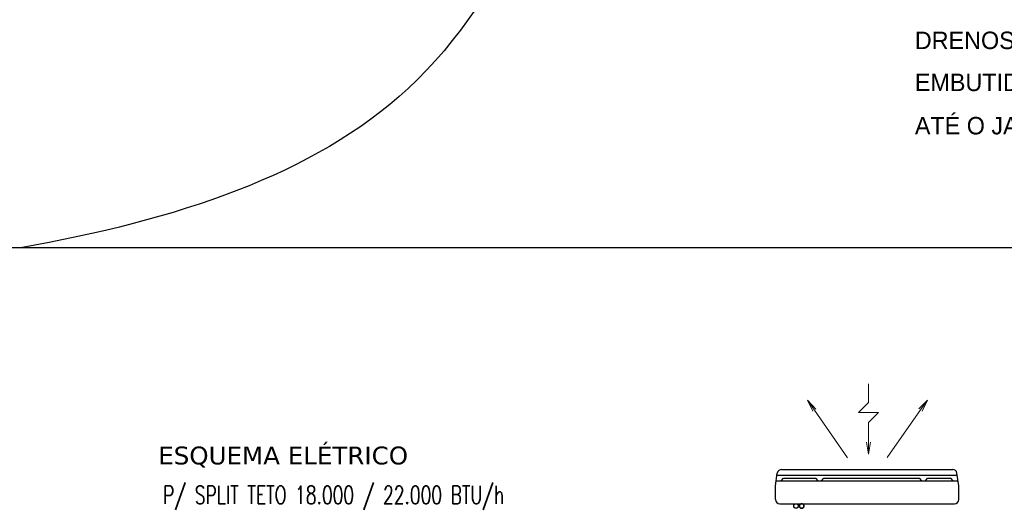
# Model space of a CAD drawing. Extents: x 40.7 to 137.4, y -250.8 to -221.5.
# Tile 247 of 256: x 113 to 118.5, y -246 to -243.3. Entities that reach past the tile are written whole.
import ezdxf

# ---------------------------------------------------------------- set-up
doc = ezdxf.new("R2010")
doc.units = 0
doc.header["$MEASUREMENT"] = 0
for name, pattern in [('CENTER2', [1.125, 0.75, -0.125, 0.125, -0.125]), ('HIDDEN', [0.375, 0.25, -0.125]), ('HIDDEN2', [4.7625, 3.175, -1.5875])]:
    doc.linetypes.add(name, pattern=pattern)
doc.layers.get('0').update_dxf_attribs({"linetype": 'CONTINUOUS'})
for name, color, linetype in [('AN_TEXTOS', 2, 'CONTINUOUS'), ('ARC_EQUIP', 6, 'CONTINUOUS'), ('DRENO', 4, 'CENTER2'), ('paredes1', 8, 'CONTINUOUS'), ('QUADROS DE CARGA', 7, 'CONTINUOUS')]:
    doc.layers.add(name, color=color, linetype=linetype)
for name, color, linetype, lineweight in [('Evaporadores', 4, 'CONTINUOUS', 0), ('I-ELET_PISO', 5, 'HIDDEN', 35), ('I-TEXTOS', 2, 'CONTINUOUS', 25)]:
    doc.layers.add(name, color=color, linetype=linetype, lineweight=lineweight)
doc.styles.add('AMB50', font='verdana.ttf')
doc.styles.add('TXT', font='txt')
doc.styles.add('XFINE', font='ROMANS.SHX', dxfattribs={"width": 0.8})

# ---------------------------------------------------------------- blocks, each defined once
blk = doc.blocks.new('ev1')
at = {"layer": 'Evaporadores', "color": 2, "ltscale": 0.8}
for p, q in [((487.8768, 165.647), (487.8768, 165.832)), ((487.3204, 165.5588), (487.2679, 165.6686)), ((487.2679, 165.6686), (487.3531, 165.5818)), ((487.2679, 165.6686), (487.3367, 165.5703)), ((488.3811, 165.5848), (488.4663, 165.6716)), ((488.4663, 165.6716), (488.3975, 165.5733)), ((488.4663, 165.6716), (488.4139, 165.5618)), ((487.3367, 165.5703), (487.6694, 165.0952)), ((487.8768, 165.647), (487.7768, 165.547)), ((488.3975, 165.5733), (488.0648, 165.0982)), ((487.7768, 165.547), (487.9768, 165.547)), ((487.8768, 165.447), (487.9768, 165.547)), ((487.8768, 165.252), (487.8768, 165.447)), ((487.8768, 165.132), (487.8568, 165.252)), ((487.8968, 165.252), (487.8768, 165.132)), ((487.8768, 165.132), (487.8768, 165.252))]:
    blk.add_line(p, q, dxfattribs=at)
blk = doc.blocks.new('A$C0F5D63E8')
at = {"color": 155}
for p, q in [((1.0166, 0.5093), (0.0084, 0.5093)), ((0.0321, 0.5424), (0.0445, 0.5262)), ((0.1742, 0.5262), (0.0445, 0.5262)), ((0.1866, 0.5424), (0.1742, 0.5262)), ((0.2067, 0.5424), (0.2192, 0.5262)), ((0.7546, 0.5262), (0.2192, 0.5262)), ((0.767, 0.5424), (0.7546, 0.5262)), ((0.7866, 0.5424), (0.799, 0.5262)), ((0.9805, 0.5262), (0.799, 0.5262)), ((0.9929, 0.5424), (0.9805, 0.5262))]:
    blk.add_line(p, q, dxfattribs=at)
at = {"layer": 'ARC_EQUIP'}
for p, q in [((1.0009, 0.6702), (0.0241, 0.6702)), ((0, 0.6461), (0, 0.5705)), ((1.025, 0.6461), (1.025, 0.5705)), ((0, 0.5705), (0.0099, 0.4981)), ((1.025, 0.5705), (1.0151, 0.4981)), ((1.0211, 0.5424), (0.0039, 0.5424)), ((0.9913, 0.4782), (0.0337, 0.4782))]:
    blk.add_line(p, q, dxfattribs=at)
for centre, start, end in [((0.0241, 0.6461), 90, 180), ((0.0241, 0.6461), 90, 180), ((1.0009, 0.6461), 0, 90), ((0.0337, 0.5023), 190, 270), ((0.9913, 0.5023), 270, 350)]:
    blk.add_arc(centre, 0.0241, start, end, dxfattribs=at)
at = {"layer": 'DRENO', "lineweight": -3}
blk.add_circle((0.9106, 0.6828), 0.0127, dxfattribs=at)
at = {"layer": 'I-ELET_PISO', "color": 5, "linetype": 'HIDDEN2', "ltscale": 2}
blk.add_circle((0.8791, 0.6828), 0.0127, dxfattribs=at)
at = {"layer": 'Evaporadores', "color": 2, "xscale": 0.5599999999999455, "yscale": 0.5599999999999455, "zscale": 0.5599999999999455, "rotation": 180}
blk.add_blockref('ev1', (273.7165, 92.8659), dxfattribs=at)

msp = doc.modelspace()

# ---------------------------------------------------------------- linework, layer by layer
at = {"layer": 'paredes1'}
msp.add_lwpolyline([(97.8049, -222.8262), (123.8916, -222.8262), (123.8916, -244.5449), (97.8049, -244.5449)], close=True, dxfattribs=at)
msp.add_open_spline([(116.2533, -241.4988), (115.9759, -242.3113), (115.4433, -243.8713), (113.8226, -244.3907), (112.9581, -244.5449)], degree=3, knots=[0, 0, 0, 0, 2.432506, 4.669871, 4.669871, 4.669871, 4.669871], dxfattribs=at)

# ---------------------------------------------------------------- block references
at = {"layer": 'AN_TEXTOS', "rotation": 180}
msp.add_blockref('A$C0F5D63E8', (118.207, -245.3062), dxfattribs=at)

# ---------------------------------------------------------------- texts
at = {"layer": 'I-TEXTOS', "color": 4, "linetype": 'Continuous', "style": 'AMB50'}
msp.add_text('ESQUEMA ELÉTRICO', height=0.1, dxfattribs=at).set_placement((113.7285, -245.7563))
at = {"layer": 'I-TEXTOS', "color": 2, "linetype": 'Continuous', "style": 'XFINE', "width": 0.7}
msp.add_text('P/ SPLIT TETO 18.000 / 22.000 BTU/h', height=0.1, dxfattribs=at).set_placement((113.7561, -245.9768))
at = {"layer": 'QUADROS DE CARGA', "color": 7, "style": 'TXT'}
for s, p in [('DRENOS 12 E 13 (ESPERA) ', (117.9615, -243.4334)), ('EMBUTIDOS NA ALVENARIA / PISO', (117.9615, -243.6683)), ('ATÉ O JARDIM EXTERNO -- %%C3/4"', (117.9615, -243.9106))]:
    msp.add_text(s, height=0.097651, dxfattribs=at).set_placement(p)

doc.saveas('drawing.dxf')
